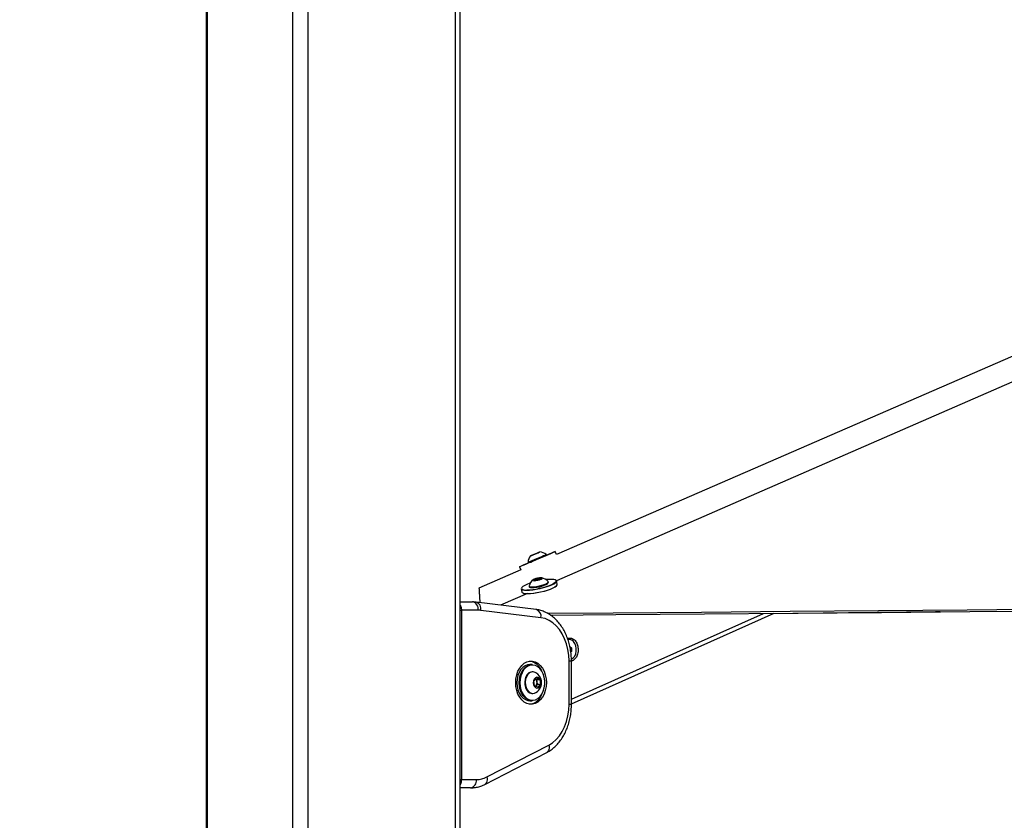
# Model space of a CAD drawing. Header units: millimetres. Extents: x 36407 to 443956, y 20230 to 409263.
# Tile 11 of 79: x 84047 to 107867, y 146526 to 165900. Entities that reach past the tile are written whole.
import ezdxf

# ---------------------------------------------------------------- set-up
doc = ezdxf.new("R2010")
doc.units = ezdxf.units.MM
doc.header["$LTSCALE"] = 50
doc.layers.add('COMPONENT_GEOMETRY', color=7, linetype='Continuous')
doc.styles.add('SLDTEXTSTYLE0', font='TXT', dxfattribs={"width": 0.75})
doc.dimstyles.new('SLDDIMSTYLE0', dxfattribs={"dimtxt": 2500, "dimasz": 165.1, "dimexe": 0, "dimexo": 0.0625, "dimgap": 625, "dimtad": 0, "dimtih": 1, "dimtoh": 1, "dimdec": 0, "dimrnd": 1e-09, "dimzin": 12, "dimdsep": 46, "dimtxsty": 'SLDTEXTSTYLE0', "dimsah": 1, "dimcen": 0.09, "dimadec": 0, "dimazin": 3, "dimtfac": 1, "dimtdec": 0, "dimtofl": 0, "dimtmove": 0, "dimatfit": 3, "dimfxl": 1, "dimfrac": 2, "dimtolj": 1, "dimtzin": 12, "dimarcsym": 0})

# ---------------------------------------------------------------- blocks, each defined once
blk = doc.blocks.new('_D_5')
at = {"layer": 'COMPONENT_GEOMETRY', "color": 7}
for p, q in [((94429, 186096), (42012, 186096)), ((42171, 186096), (42171, 112933)), ((37169, 112425), (36407, 112425)), ((36407, 112425), (36407, 108456)), ((47173, 112425), (47934, 112425)), ((47934, 112425), (47934, 108456)), ((36407, 108456), (37169, 108456)), ((47934, 108456), (47173, 108456)), ((42171, 31552), (42171, 104715)), ((69563, 31552), (42012, 31552))]:
    blk.add_line(p, q, dxfattribs=at)
for points in [[(42171, 186096), (42145, 185931), (42196, 185931)], [(42171, 31552), (42196, 31717), (42145, 31717)]]:
    blk.add_solid(points, dxfattribs=at)
at = {"layer": 'COMPONENT_GEOMETRY', "color": 7, "char_height": 2500, "attachment_point": 1, "style": 'SLDTEXTSTYLE0'}
for s, insert in [('10\'1.7"', (37169, 111679)), ('3091', (38476, 107938))]:
    blk.add_mtext(s, dxfattribs=dict(at, insert=insert))

msp = doc.modelspace()

# ---------------------------------------------------------------- linework, layer by layer
at = {"color": 7, "linetype": 'Continuous', "lineweight": 25}
for p, q in [((88559.19, 185584.55), (88559.19, 41884.54)), ((94704.43, 41884.54), (94704.43, 185584.55)), ((96510.71, 152969.26), (96445.23, 152941.31)), ((96445.23, 152941.31), (96451.71, 152944.21)), ((96451.71, 152944.21), (96523.69, 152975.04)), ((96451.76, 152944.1), (96451.71, 152944.21)), ((96582.68, 153000.1), (96510.71, 152969.26)), ((96523.69, 152975.04), (96589.17, 153002.99)), ((96523.77, 152974.86), (96523.69, 152975.04)), ((96589.17, 153002.99), (96582.68, 153000.1)), ((96789.63, 152939.15), (96782.16, 152956.62)), ((97033.32, 152960.65), (97003.4, 153030.6)), ((96345.45, 152769.79), (96352.92, 152752.32)), ((96171.17, 152586.05), (95158.28, 152145.95)), ((96139.16, 152660.87), (96171.17, 152586.05)), ((96495.69, 152337.24), (96515.65, 152359.83)), ((96556.93, 152337.24), (96495.69, 152337.24)), ((96515.65, 152359.83), (96596.83, 152382.42)), ((96520.69, 152337.24), (96515.65, 152359.83)), ((96638.12, 152359.83), (96556.93, 152337.24)), ((96596.83, 152382.42), (96658.07, 152382.42)), ((96604, 152350.34), (96596.83, 152382.42)), ((96658.07, 152382.42), (96638.12, 152359.83)), ((96837.96, 152280.48), (96833.91, 152298.6)), ((97052.31, 152238.26), (97035.28, 152314.55)), ((95158.29, 152145.94), (95158.28, 152145.95)), ((95158.29, 152145.89), (95158.28, 152145.95)), ((96329.22, 152016.1), (95679.38, 151732.59)), ((96181.32, 152123.81), (96198.35, 152047.53)), ((96370.33, 152195.06), (96374.38, 152176.95)), ((94704.43, 151811.17), (94999.59, 151811.17)), ((96541.66, 151625.9), (95088.85, 151805.66)), ((94732.96, 151611.17), (94732.96, 147511.17)), ((95141.01, 151611.17), (94732.96, 151611.17)), ((96658.52, 151427.42), (95205.72, 151607.17)), ((97394.85, 149345.28), (102298.59, 151535.75)), ((97342.34, 150899.09), (97332.87, 150899.09)), ((97357.85, 150729.53), (97395.73, 150697.75)), ((97363.4, 150697.75), (97395.73, 150697.75)), ((97378.54, 150611.15), (97395.01, 150611.15)), ((97395.01, 150611.15), (97380.55, 150599.67)), ((97395.73, 150697.75), (97395.01, 150611.15)), ((97336.27, 149332.93), (97336.27, 150381.42)), ((97394.85, 149332.93), (97394.85, 150381.42)), ((96441.78, 150294.67), (96385.22, 150294.67)), ((96462.29, 150119.67), (96448.86, 150119.67)), ((96487.98, 149893.3), (96548.88, 149970.21)), ((96504.63, 149780.26), (96487.98, 149893.3)), ((96529.06, 149945.19), (96552.89, 149934.09)), ((96548.88, 149970.21), (96626.43, 149934.09)), ((96552.89, 149934.09), (96626.43, 149934.09)), ((96552.89, 149934.09), (96561.21, 149877.57)), ((96561.21, 149877.57), (96569.54, 149821.05)), ((96626.43, 149934.09), (96643.08, 149821.05)), ((96448.86, 149594.67), (96462.29, 149594.67)), ((96582.18, 149744.13), (96504.63, 149780.26)), ((96539.09, 149782.59), (96528.46, 149769.16)), ((96569.54, 149821.05), (96539.09, 149782.59)), ((96569.54, 149821.05), (96643.08, 149821.05)), ((96643.08, 149821.05), (96582.18, 149744.13)), ((96385.22, 149419.67), (96441.78, 149419.67)), ((95298.5, 147396.66), (96797.86, 148168.43)), ((95348.39, 147574.49), (96847.75, 148346.25)), ((94732.96, 147511.17), (95094.46, 147511.17)), ((94953.04, 147311.17), (94704.43, 147311.17))]:
    msp.add_line(p, q, dxfattribs=at)
at = {"color": 8, "linetype": 'Continuous', "lineweight": 25}
for p, q in [((88586.12, 185584.55), (88586.12, 41884.54)), ((90647.04, 185584.55), (90647.04, 41884.54)), ((91016.6, 185584.55), (91016.6, 41884.54)), ((94583.7, 185584.55), (94583.7, 41884.54)), ((94704.43, 151611.17), (94732.96, 151611.17)), ((97394.85, 149459), (102039.04, 151533.53)), ((97336.27, 150381.42), (97394.85, 150381.42)), ((97336.27, 149332.93), (97394.85, 149332.93)), ((94704.43, 147511.17), (94732.96, 147511.17))]:
    msp.add_line(p, q, dxfattribs=at)
at = {"color": 7, "linetype": 'Continuous', "lineweight": 25, "flags": 128}
for points in [[(124723.77, 164992.23), (108631.6, 158000.14), (97033.32, 152960.65)], [(117997.24, 161469.17), (102000.96, 154490.47), (97034.22, 152323.66)], [(96352.72, 152752.78), (96306.29, 152732.87), (96244.79, 152706.47), (96195.84, 152685.43), (96161.31, 152670.55), (96142.55, 152662.4), (96140.25, 152661.3), (96154.52, 152667.28), (96184.81, 152680.12), (96229.95, 152699.33), (96288.21, 152724.16), (96357.34, 152753.66), (96434.7, 152786.7), (96517.31, 152822.02), (96601.98, 152858.24), (96685.48, 152893.98), (96764.59, 152927.87), (96836.28, 152958.6), (96897.77, 152984.99), (96946.72, 153006.04), (96981.25, 153020.92), (97000.01, 153029.07), (97002.31, 153030.17), (96988.03, 153024.19), (96957.75, 153011.35), (96912.61, 152992.14), (96854.35, 152967.31), (96789.44, 152939.61)], [(96345.45, 152769.79), (96349.45, 152771.44), (96368.61, 152779.55), (96402.26, 152793.88), (96447.88, 152813.34), (96502.1, 152836.5), (96560.91, 152861.64), (96619.92, 152886.9), (96674.78, 152910.4), (96721.39, 152930.4), (96756.33, 152945.42), (96776.99, 152954.33), (96782.17, 152956.62)], [(96352.92, 152752.32), (96356.92, 152753.97), (96376.09, 152762.09), (96409.73, 152776.41), (96455.36, 152795.87), (96509.58, 152819.03), (96568.38, 152844.18), (96627.39, 152869.43), (96682.25, 152892.93), (96728.87, 152912.93), (96763.8, 152927.95), (96784.46, 152936.87), (96789.63, 152939.15)], [(96408.38, 152925.61), (96413.26, 152927.64), (96433.97, 152936.44), (96467.34, 152950.68), (96508.3, 152968.19), (96550.62, 152986.3), (96587.85, 153002.26), (96614.33, 153013.63), (96626.02, 153018.69), (96621.14, 153016.66), (96600.43, 153007.86), (96567.06, 152993.62), (96526.09, 152976.12), (96483.78, 152958.01), (96446.54, 152942.05), (96420.07, 152930.67), (96408.38, 152925.61)], [(96396.65, 152264.76), (96385.78, 152260.99), (96318.87, 152235.24), (96263.71, 152209.22), (96222.58, 152184), (96197.16, 152160.61), (96188.47, 152140), (96194.17, 152125.73)], [(97035.28, 152314.55), (97033.5, 152299.84), (97015.95, 152277.21), (96981.72, 152252.21), (96932.2, 152225.85), (96869.42, 152199.23), (96795.95, 152173.41), (96714.79, 152149.48), (96629.28, 152128.39), (96542.9, 152111.03), (96459.21, 152098.09), (96381.61, 152090.1), (96313.3, 152087.41)], [(96330.34, 152011.12), (96398.65, 152013.82), (96476.25, 152021.8), (96559.94, 152034.74), (96646.32, 152052.11), (96731.83, 152073.19), (96812.98, 152097.13), (96886.46, 152122.94), (96949.24, 152149.57), (96998.76, 152175.92), (97032.99, 152200.93), (97050.54, 152223.55), (97052.31, 152238.26)], [(96441.98, 152175.3), (96493.23, 152177.95), (96552.55, 152185.71), (96615.55, 152198.01), (96677.56, 152213.92), (96733.96, 152232.28), (96780.59, 152251.71), (96813.99, 152270.79), (96831.67, 152288.08), (96832.33, 152302.32), (96831.31, 152303.7)], [(96446.03, 152157.18), (96497.27, 152159.83), (96556.6, 152167.6), (96619.6, 152179.89), (96681.6, 152195.8), (96738.01, 152214.16), (96784.64, 152233.6), (96818.04, 152252.67), (96835.72, 152269.97), (96837.96, 152280.48)], [(96496.81, 152324.06), (96535.04, 152326.79), (96579.64, 152334.54), (96623.82, 152346.14), (96660.85, 152359.83), (96685.1, 152373.52), (96692.88, 152385.12), (96682.99, 152392.88), (96656.95, 152395.6), (96618.72, 152392.88), (96574.13, 152385.12), (96529.95, 152373.52), (96492.91, 152359.83), (96468.66, 152346.14), (96460.89, 152334.54), (96470.77, 152326.79), (96496.81, 152324.06)], [(97023.82, 152318.8), (97021.78, 152326.41), (97004.9, 152341.3), (96971.69, 152351.57), (96923.52, 152356.81), (96862.36, 152356.81), (96790.7, 152351.57), (96773.97, 152349.75)], [(95158.29, 152145.94), (95158.58, 152141.26), (95159.77, 152122.56), (95160.96, 152103.86), (95162.13, 152085.19), (95163.29, 152066.53), (95164.45, 152047.88), (95166.75, 152010.64), (95167.88, 151992.04), (95169, 151973.46), (95170.12, 151954.89), (95171.23, 151936.34), (95172.33, 151917.81), (95173.42, 151899.29), (95174.51, 151880.78), (95175.59, 151862.29), (95176.66, 151843.82), (95177.72, 151825.36), (95178.78, 151806.91), (95179.49, 151794.44)], [(96313.3, 152087.41), (96257.07, 152090.1), (96215.21, 152098.09), (96189.45, 152111.03), (96181.32, 152123.81)], [(96198.35, 152047.53), (96206.49, 152034.74), (96232.25, 152021.8), (96274.11, 152013.82), (96317.56, 152011.24)], [(96370.52, 152200.78), (96370.08, 152198.01), (96378.04, 152185.71), (96402.61, 152177.95), (96441.98, 152175.3)], [(96374.38, 152176.95), (96382.08, 152167.6), (96406.66, 152159.83), (96446.03, 152157.18)], [(97035.66, 152200.44), (97025.8, 152190.06), (96992.35, 152165.63), (96943.96, 152139.88), (96882.62, 152113.86), (96810.82, 152088.64), (96731.52, 152065.25), (96647.97, 152044.65), (96563.57, 152027.68), (96481.78, 152015.03), (96405.96, 152007.23), (96379.3, 152005.61)], [(96815.35, 151534.85), (98401.72, 151548.4), (100543.34, 151566.71), (102684.97, 151585.02), (104826.6, 151603.35), (106968.22, 151621.68), (109109.85, 151640.02), (111251.48, 151658.37), (113393.1, 151676.73), (115534.73, 151695.11), (117676.36, 151713.49), (119817.98, 151731.89), (121959.61, 151750.3), (124101.23, 151768.72), (126242.86, 151787.15), (128384.49, 151805.6), (130526.11, 151824.06), (132667.74, 151842.53)], [(96891.42, 151489.52), (98468.53, 151503), (100610.16, 151521.31), (102751.79, 151539.63), (104893.41, 151557.96), (107035.04, 151576.3), (109176.67, 151594.65), (111318.29, 151613.01), (113459.92, 151631.37), (115601.55, 151649.75), (117743.17, 151668.14), (119884.8, 151686.54), (122026.42, 151704.96), (124168.05, 151723.38), (126309.68, 151741.82), (128451.3, 151760.27), (130592.93, 151778.73), (132734.55, 151797.21)], [(95205.72, 151607.17), (95197.65, 151608.11), (95189.57, 151608.92), (95181.48, 151609.6), (95173.39, 151610.17), (95165.3, 151610.6), (95157.2, 151610.92), (95149.11, 151611.1), (95141.01, 151611.17)], [(106314.37, 151570.13), (106199.59, 151568.78), (104098.39, 151544.2), (102269.62, 151522.81)], [(97336.27, 150381.42), (97329.53, 150522.59), (97309.43, 150661.21), (97276.33, 150794.75), (97230.83, 150920.77), (97173.77, 151037.01), (97106.17, 151141.34), (97029.27, 151231.86), (96944.46, 151306.94), (96853.28, 151365.21), (96757.38, 151405.61), (96658.52, 151427.42)], [(97394.51, 150423.02), (97398.14, 150424.71), (97440.07, 150454.55), (97474.75, 150499.29), (97499.61, 150555.6), (97512.81, 150619.3), (97513.36, 150685.67), (97501.23, 150749.8), (97477.32, 150806.92), (97443.39, 150852.8), (97401.98, 150884.03), (97356.14, 150898.3), (97312.28, 150895.35)], [(96045.8, 149857.17), (96052.13, 149953.64), (96070.87, 150046.82), (96101.41, 150133.55), (96142.69, 150210.86), (96193.32, 150276.13), (96251.56, 150327.13), (96315.44, 150362.13), (96382.78, 150379.93), (96451.29, 150379.93), (96518.63, 150362.13), (96582.51, 150327.13), (96640.75, 150276.13), (96691.38, 150210.86), (96732.66, 150133.55), (96763.2, 150046.82), (96781.95, 149953.64), (96788.27, 149857.17), (96781.95, 149760.7), (96763.2, 149667.52), (96732.66, 149580.8), (96691.38, 149503.48), (96640.75, 149438.21), (96582.51, 149387.21), (96518.63, 149352.21), (96451.29, 149334.41), (96382.78, 149334.41), (96315.44, 149352.21), (96251.56, 149387.21), (96193.32, 149438.21), (96142.69, 149503.48), (96101.41, 149580.8), (96070.87, 149667.52), (96052.13, 149760.7), (96045.8, 149857.17)], [(96385.22, 150294.67), (96335.81, 150289.06), (96275.35, 150266.15), (96219.38, 150226.5), (96170.21, 150171.74), (96129.83, 150104.09), (96099.92, 150026.33), (96081.68, 149941.65), (96075.87, 149853.51), (96082.72, 149765.52), (96101.96, 149681.28), (96132.79, 149604.25), (96173.96, 149537.56), (96223.78, 149483.97), (96280.21, 149445.65), (96340.93, 149424.18), (96385.22, 149419.67)], [(96441.78, 149419.67), (96397.5, 149424.18), (96336.78, 149445.65), (96280.35, 149483.97), (96230.53, 149537.56), (96189.36, 149604.25), (96158.53, 149681.28), (96139.29, 149765.52), (96132.44, 149853.51), (96138.25, 149941.65), (96156.48, 150026.33), (96186.4, 150104.09), (96226.78, 150171.74), (96275.95, 150226.5), (96331.92, 150266.15), (96392.38, 150289.06), (96441.78, 150294.67)], [(96749.33, 149903.98), (96736.51, 149988.56), (96711.92, 150067.76), (96676.56, 150138.34), (96631.88, 150197.41), (96579.7, 150242.55), (96522.17, 150271.91), (96461.64, 150284.29), (96400.58, 150279.19), (96341.5, 150256.81), (96286.81, 150218.06), (96238.76, 150164.54), (96199.31, 150098.44), (96170.08, 150022.46), (96152.26, 149939.72), (96146.58, 149853.59), (96153.27, 149767.62), (96172.07, 149685.3), (96202.2, 149610.03), (96242.43, 149544.87), (96291.11, 149492.5), (96346.25, 149455.05), (96405.58, 149434.07), (96466.69, 149430.42), (96527.07, 149444.23), (96584.25, 149474.95), (96635.88, 149521.32), (96679.86, 149581.44), (96714.38, 149652.84), (96738.03, 149732.62), (96749.84, 149817.49), (96749.33, 149903.98)], [(96448.86, 150119.67), (96411, 150114.15), (96365.26, 150091.54), (96325.21, 150052.96), (96293.6, 150001.03), (96272.56, 149939.3), (96263.53, 149871.97), (96267.14, 149803.64), (96283.13, 149738.95), (96310.41, 149682.32), (96347.13, 149637.6), (96390.78, 149607.85), (96438.39, 149595.09), (96448.86, 149594.67)], [(96535.82, 150098.2), (96520.36, 150106.49), (96472.76, 150119.26), (96424.43, 150114.15), (96378.69, 150091.54), (96338.65, 150052.96), (96307.03, 150001.03), (96285.99, 149939.3), (96276.97, 149871.97), (96280.58, 149803.64), (96296.57, 149738.95), (96323.85, 149682.32), (96360.57, 149637.6), (96404.22, 149607.85), (96451.82, 149595.09), (96500.15, 149600.19), (96535.82, 149616.15)], [(96656.38, 149883.94), (96643.41, 149928.55), (96619.92, 149963.52), (96589.08, 149984.13), (96555.06, 149987.59), (96522.46, 149973.43), (96495.67, 149943.58), (96478.32, 149902.06), (96472.74, 149854.47), (96479.7, 149807.25), (96498.24, 149766.77), (96525.88, 149738.5), (96558.87, 149726.26), (96592.76, 149731.7), (96622.97, 149754.08), (96645.42, 149790.39), (96657.09, 149835.72), (96656.38, 149883.94)], [(96526.64, 149770), (96531.8, 149774.53), (96539.09, 149782.59)], [(96847.75, 148346.25), (96939.83, 148403.93), (97025.55, 148478.7), (97103.32, 148569.19), (97171.72, 148673.73), (97229.48, 148790.4), (97275.55, 148917.05), (97309.08, 149051.35), (97329.44, 149190.83), (97336.27, 149332.93)], [(95094.46, 147511.17), (95126.84, 147512.16), (95159.17, 147515.16), (95191.37, 147520.15), (95223.38, 147527.12), (95255.15, 147536.06), (95286.62, 147546.94), (95317.72, 147559.76), (95348.39, 147574.49)]]:
    msp.add_lwpolyline(points, dxfattribs=at)
at = {"color": 8, "linetype": 'Continuous', "lineweight": 25, "flags": 128}
for points in [[(96317.92, 152099.95), (96384.67, 152102.59), (96460.49, 152110.39), (96542.27, 152123.03), (96626.67, 152140), (96710.23, 152160.61), (96789.53, 152184), (96861.32, 152209.22), (96922.67, 152235.24), (96971.06, 152260.99), (97004.51, 152285.42), (97021.65, 152307.53), (97023.82, 152318.8)], [(96847.75, 148346.25), (96854.47, 148309.59), (96855.49, 148274.33), (96850.79, 148241.84), (96840.53, 148213.36), (96825.11, 148189.99), (96805.13, 148172.62), (96797.86, 148168.43)], [(95348.39, 147574.49), (95355.11, 147537.82), (95356.14, 147502.57), (95351.43, 147470.08), (95341.17, 147441.6), (95325.76, 147418.22), (95305.78, 147400.86), (95298.54, 147396.68)]]:
    msp.add_lwpolyline(points, dxfattribs=at)
at = {"color": 7, "linetype": 'Continuous', "lineweight": 25}
for centre, radius, start, end in [((96610.71, 152753.56), 265.76, 139.702221, 176.499795), ((96610.71, 152753.56), 265.76, 49.82308, 86.620655), ((96627.52, 152133.12), 265.76, 126.295947, 165.251074), ((96627.52, 152133.12), 265.76, 39.929425, 78.884553), ((96307.24, 152215.51), 209.93, 247.939064, 269.018809), ((94964.23, 151636.16), 178.54, 351.95142, 78.577259), ((96312.38, 149996.73), 391.97, 20.280773, 78.500788), ((96388.76, 149857.17), 282.35, 8.379857, 58.611312), ((96459.64, 149867.4), 102.08, 5.71496, 48.180138), ((96388.76, 149857.17), 282.35, 301.388688, 8.379857), ((96436.52, 149856.55), 126.45, 324.206678, 9.56974), ((96327.5, 149699.98), 371.85, 279.757883, 341.460556), ((94917.68, 147486.17), 178.54, 281.422741, 8.04858)]:
    msp.add_arc(centre, radius, start, end, dxfattribs=at)
at = {"color": 8, "linetype": 'Continuous', "lineweight": 25}
for centre, radius, start, end in [((96287.89, 152265.72), 168.46, 236.199177, 280.26763), ((95038.82, 151642.54), 170.61, 348.035111, 72.969072), ((96491.59, 151462.78), 170.63, 348.039037, 72.937651)]:
    msp.add_arc(centre, radius, start, end, dxfattribs=at)
at = {"color": 7, "linetype": 'Continuous', "lineweight": 25}
for points, knots in [([(95088.85, 151805.66), (95066.93, 151807.87), (95037.21, 151810.86), (95007.4, 151811.1), (94999.59, 151811.17)], [0, 0, 0, 0, 0.73803275, 1, 1, 1, 1]), ([(97394.85, 150381.42), (97394.5, 150407), (97393.51, 150479.69), (97382.61, 150599), (97358.59, 150737.14), (97322.82, 150871.08), (97275.78, 150999.12), (97217.8, 151119.64), (97149.42, 151230.97), (97071.36, 151331.47), (96984.57, 151419.55), (96890.29, 151493.76), (96790, 151552.95), (96685.39, 151596.09), (96601.71, 151617.54), (96553.58, 151624.24), (96541.66, 151625.9)], [0, 0, 0, 0, 0.04241566, 0.12052965, 0.19876278, 0.27712502, 0.35564003, 0.4343053, 0.5130614, 0.59175097, 0.67014569, 0.74795467, 0.82487971, 0.90071062, 0.97541336, 1, 1, 1, 1]), ([(97300.78, 150924.93), (97312.68, 150929.14), (97337.03, 150937.76), (97388.73, 150937.27), (97452.79, 150910.29), (97517.4, 150839.69), (97538.87, 150772.1), (97549.65, 150738.19)], [0, 0, 0, 0, 0.11937285, 0.24435629, 0.49413245, 0.74622183, 1, 1, 1, 1]), ([(97549.65, 150738.19), (97554.58, 150701.78), (97564.41, 150629.18), (97539.75, 150520.64), (97498.05, 150447.25), (97455.14, 150406.27), (97423.8, 150386.1), (97403.07, 150381), (97394.85, 150378.97)], [0, 0, 0, 0, 0.23342929, 0.46546468, 0.69534941, 0.80975472, 0.92456968, 1, 1, 1, 1]), ([(96797.86, 148168.43), (96817.44, 148179.12), (96870, 148207.81), (96950.74, 148266.26), (97037.7, 148346.31), (97117.22, 148439.24), (97188.44, 148543.77), (97250.33, 148658.64), (97302.05, 148782.22), (97343.02, 148912.85), (97372.45, 149048.76), (97391.3, 149189.35), (97393.66, 149284.69), (97394.85, 149332.93)], [0, 0, 0, 0, 0.054321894, 0.145826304, 0.238109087, 0.331511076, 0.425806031, 0.520714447, 0.615973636, 0.711385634, 0.80682251, 0.902255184, 1, 1, 1, 1]), ([(94953.04, 147311.17), (94975.05, 147311.76), (95032.68, 147313.31), (95125.13, 147329.42), (95218.68, 147358.37), (95275.02, 147385.4), (95298.5, 147396.66)], [0, 0, 0, 0, 0.18533955, 0.4852527, 0.78540483, 1, 1, 1, 1])]:
    msp.add_open_spline(points, degree=3, knots=knots, dxfattribs=at)
at = {"color": 8, "linetype": 'Continuous', "lineweight": 25}
for points, knots in [([(94704.43, 151732.07), (94707.75, 151726.64), (94721.1, 151704.8), (94730.66, 151661.17), (94732.33, 151625), (94732.96, 151611.17)], [0, 0, 0, 0, 0.16989568, 0.68249451, 1, 1, 1, 1]), ([(94732.96, 147511.17), (94731.33, 147489.26), (94728.08, 147445.5), (94715.56, 147401.89), (94704.66, 147386.8), (94704.43, 147386.49)], [0, 0, 0, 0, 0.49526551, 0.98946595, 1, 1, 1, 1])]:
    msp.add_open_spline(points, degree=3, knots=knots, dxfattribs=at)

# ---------------------------------------------------------------- dimensions: what is measured, and where the dimension line sits
at = {"layer": 'COMPONENT_GEOMETRY', "color": 7}
dim = msp.add_linear_dim(base=(42170.8, 31552.15), p1=(94492.3, 186095.84), p2=(69626.62, 31552.15), angle=90, dimstyle='SLDDIMSTYLE0', dxfattribs=at)
dim.commit()
dim.dimension.update_dxf_attribs({"geometry": '_D_5', "text_midpoint": (42170.8, 108823.99), "dimtype": 160})

doc.saveas('drawing.dxf')
